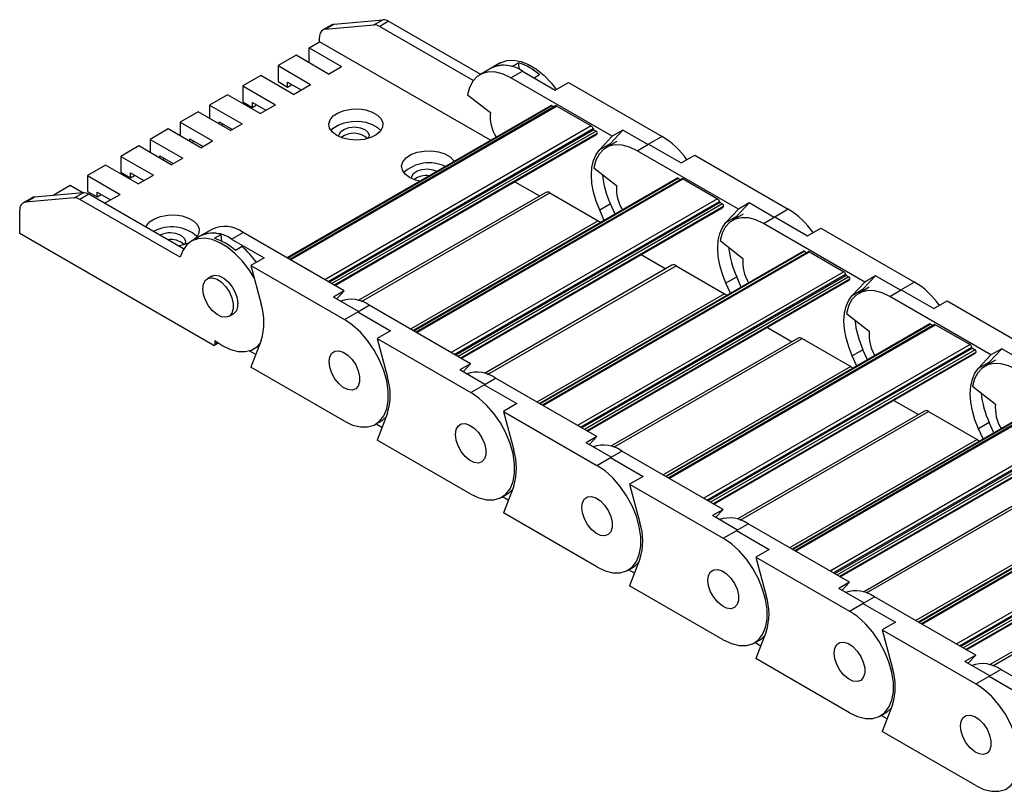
# Model space of a CAD drawing. Header units: millimetres. Extents: x 19 to 819, y 19 to 629.
# Tile 6 of 8: x 599 to 654, y 515 to 558. Entities that reach past the tile are written whole.
import ezdxf

# ---------------------------------------------------------------- set-up
doc = ezdxf.new("R2010")
doc.units = ezdxf.units.MM
doc.header["$LTSCALE"] = 3

msp = doc.modelspace()

# ---------------------------------------------------------------- linework, layer by layer
for p, q in [((616.847, 557.324), (619.542, 557.565)), ((619.043, 557.277), (619.542, 557.565)), ((619.86, 557.479), (619.362, 557.192)), ((619.86, 557.479), (624.959, 554.536)), ((616.716, 557.283), (616.217, 556.995)), ((616.349, 557.036), (616.847, 557.324)), ((616.349, 557.036), (619.043, 557.277)), ((619.362, 557.192), (624.556, 554.193)), ((615.447, 556.009), (616.031, 556.346)), ((616.031, 556.346), (616.031, 556.583)), ((625.507, 550.876), (616.031, 556.346)), ((615.447, 556.009), (617.25, 554.968)), ((615.447, 555.177), (615.447, 556.009)), ((614.726, 555.593), (613.729, 555.017)), ((616.529, 554.552), (614.726, 555.593)), ((626.047, 555.165), (625.549, 554.877)), ((626.69, 554.961), (627.062, 555.175)), ((627.108, 554.795), (627.062, 555.175)), ((613.729, 555.017), (615.532, 553.977)), ((613.729, 555.017), (613.729, 554.136)), ((616.529, 554.552), (617.25, 554.968)), ((625.549, 554.877), (624.912, 554.509)), ((626.637, 554.339), (627.274, 554.706)), ((627.274, 554.706), (629.083, 553.661)), ((612.774, 554.466), (611.777, 553.891)), ((614.578, 553.425), (612.774, 554.466)), ((613.729, 554.136), (614.259, 553.829)), ((614.259, 554.099), (615.002, 553.67)), ((614.259, 553.829), (614.259, 554.099)), ((632.251, 551.098), (626.637, 554.339)), ((628.228, 554.502), (627.928, 554.328)), ((629.083, 553.661), (629.826, 554.09)), ((629.826, 554.09), (635.016, 551.093)), ((611.777, 553.891), (613.581, 552.85)), ((611.777, 553.891), (611.777, 553.009)), ((614.259, 553.829), (614.493, 553.964)), ((614.578, 553.425), (615.532, 553.977)), ((610.929, 553.401), (609.932, 552.825)), ((612.732, 552.36), (610.929, 553.401)), ((611.777, 553.009), (612.308, 552.703)), ((612.308, 552.972), (613.05, 552.544)), ((612.308, 552.703), (612.308, 552.972)), ((624.235, 553.398), (625.499, 552.411)), ((609.295, 552.458), (608.298, 551.882)), ((611.099, 551.417), (609.295, 552.458)), ((609.932, 552.825), (611.735, 551.784)), ((609.932, 552.825), (609.932, 552.091)), ((612.308, 552.703), (612.541, 552.837)), ((612.732, 552.36), (613.581, 552.85)), ((628.862, 552.812), (614.222, 544.361)), ((614.249, 544.346), (628.907, 552.808)), ((629.108, 552.778), (614.375, 544.273)), ((614.418, 544.248), (629.183, 552.771)), ((628.907, 552.808), (629.033, 552.735)), ((629.183, 552.771), (631.092, 551.669)), ((608.298, 551.882), (610.102, 550.842)), ((608.298, 551.882), (608.298, 551.123)), ((610.462, 551.907), (611.205, 551.478)), ((610.462, 551.784), (610.462, 551.907)), ((607.641, 551.503), (606.644, 550.927)), ((609.444, 550.462), (607.641, 551.503)), ((610.59, 551.711), (610.696, 551.772)), ((611.099, 551.417), (611.735, 551.784)), ((631.092, 551.669), (616.328, 543.146)), ((616.501, 543.046), (631.193, 551.527)), ((631.234, 551.464), (616.576, 543.002)), ((631.368, 551.387), (616.71, 542.925)), ((631.234, 551.464), (631.368, 551.387)), ((632.155, 550.701), (632.845, 551.441)), ((632.845, 551.441), (632.251, 551.098)), ((634.232, 550.64), (632.845, 551.441)), ((606.644, 550.927), (608.447, 549.886)), ((606.644, 550.927), (606.644, 550.192)), ((608.829, 550.964), (609.571, 550.535)), ((608.829, 550.817), (608.829, 550.964)), ((608.935, 550.756), (609.062, 550.829)), ((609.444, 550.462), (610.102, 550.842)), ((631.426, 551.251), (616.857, 542.84)), ((616.888, 542.822), (631.359, 551.176)), ((631.561, 550.358), (632.251, 551.098)), ((632.507, 550.811), (631.913, 550.468)), ((635.016, 551.093), (634.232, 550.64)), ((606.007, 550.56), (605.01, 549.984)), ((607.811, 549.519), (606.007, 550.56)), ((631.561, 550.358), (632.155, 550.701)), ((632.155, 550.701), (632.019, 550.53)), ((633.638, 550.297), (634.274, 550.665)), ((639.252, 547.057), (633.638, 550.297)), ((634.274, 550.665), (636.084, 549.62)), ((605.01, 549.984), (606.814, 548.943)), ((605.01, 549.984), (605.01, 549.102)), ((607.174, 550.009), (607.917, 549.58)), ((607.174, 549.886), (607.174, 550.009)), ((607.302, 549.813), (607.408, 549.874)), ((607.811, 549.519), (608.447, 549.886)), ((636.084, 549.62), (636.826, 550.049)), ((636.826, 550.049), (642.017, 547.052)), ((604.162, 549.494), (603.165, 548.919)), ((605.965, 548.454), (604.162, 549.494)), ((631.235, 549.356), (632.499, 548.369)), ((603.165, 548.919), (604.968, 547.878)), ((603.165, 548.919), (603.165, 548.037)), ((605.01, 549.102), (605.541, 548.796)), ((605.541, 549.066), (606.283, 548.637)), ((605.541, 548.796), (605.541, 549.066)), ((605.541, 548.796), (605.774, 548.931)), ((605.965, 548.454), (606.814, 548.943)), ((635.862, 548.771), (621.223, 540.32)), ((621.249, 540.305), (635.907, 548.767)), ((636.108, 548.737), (621.375, 540.232)), ((621.419, 540.207), (636.183, 548.73)), ((635.907, 548.767), (636.033, 548.694)), ((636.183, 548.73), (638.092, 547.628)), ((602.21, 548.368), (601.264, 547.822)), ((602.902, 547.968), (602.21, 548.368)), ((626.858, 548.577), (628.224, 547.789)), ((600.095, 547.688), (599.597, 547.4)), ((599.728, 547.441), (600.227, 547.729)), ((602.423, 547.682), (599.728, 547.441)), ((602.921, 547.97), (600.227, 547.729)), ((602.423, 547.682), (602.921, 547.97)), ((603.24, 547.885), (602.741, 547.597)), ((608.298, 544.389), (602.741, 547.597)), ((603.165, 548.037), (603.695, 547.731)), ((608.494, 544.851), (603.24, 547.885)), ((603.695, 548), (604.438, 547.572)), ((603.695, 547.731), (603.695, 548)), ((603.695, 547.731), (603.929, 547.866)), ((604.11, 547.382), (604.968, 547.878)), ((628.565, 547.986), (618.176, 541.988)), ((618.346, 541.934), (628.79, 547.964)), ((638.092, 547.628), (623.328, 539.104)), ((628.79, 547.964), (631.484, 546.408)), ((599.41, 545.698), (599.41, 546.988)), ((623.501, 539.004), (638.193, 547.486)), ((638.235, 547.423), (623.576, 538.961)), ((638.368, 547.346), (623.71, 538.884)), ((638.427, 547.209), (623.857, 538.799)), ((623.889, 538.781), (638.36, 547.135)), ((632.155, 547.343), (631.561, 547)), ((631.815, 546.435), (631.561, 547)), ((632.409, 546.777), (632.155, 547.343)), ((638.235, 547.423), (638.368, 547.346)), ((638.561, 546.317), (639.252, 547.057)), ((639.155, 546.66), (639.845, 547.399)), ((639.845, 547.399), (639.252, 547.057)), ((641.232, 546.599), (639.845, 547.399)), ((642.017, 547.052), (641.232, 546.599)), ((631.484, 546.408), (621.08, 540.402)), ((638.561, 546.317), (639.155, 546.66)), ((639.507, 546.77), (638.913, 546.427)), ((639.155, 546.66), (639.02, 546.488)), ((640.638, 546.256), (641.274, 546.624)), ((641.274, 546.624), (643.084, 545.579)), ((610.063, 545.937), (609.427, 545.57)), ((646.252, 543.015), (640.638, 546.256)), ((643.084, 545.579), (643.827, 546.007)), ((643.827, 546.007), (649.017, 543.011)), ((610.123, 539.514), (599.41, 545.698)), ((609.427, 545.57), (608.928, 545.282)), ((610.197, 545.44), (610.568, 545.654)), ((610.615, 545.274), (610.568, 545.654)), ((611.152, 545.399), (611.788, 545.766)), ((611.152, 545.399), (612.961, 544.354)), ((617.402, 542.525), (611.788, 545.766)), ((611.735, 544.98), (611.364, 544.766)), ((638.236, 545.315), (639.499, 544.328)), ((612.961, 544.354), (612.219, 543.926)), ((642.863, 544.73), (628.223, 536.279)), ((628.249, 536.263), (642.908, 544.725)), ((643.109, 544.696), (628.375, 536.191)), ((628.419, 536.165), (643.184, 544.689)), ((633.858, 544.536), (635.224, 543.747)), ((642.908, 544.725), (643.034, 544.653)), ((643.184, 544.689), (645.093, 543.586)), ((612.219, 543.926), (617.41, 540.929)), ((612.219, 543.926), (612.791, 541.779)), ((635.566, 543.945), (625.177, 537.947)), ((625.346, 537.893), (635.791, 543.922)), ((635.791, 543.922), (638.485, 542.367)), ((610.053, 543.333), (609.809, 543.192)), ((645.093, 543.586), (630.328, 535.063)), ((630.502, 534.963), (645.193, 543.444)), ((645.235, 543.382), (630.577, 534.92)), ((645.369, 543.305), (630.71, 534.843)), ((645.427, 543.168), (630.858, 534.758)), ((639.155, 543.302), (638.561, 542.959)), ((639.409, 542.736), (639.155, 543.302)), ((645.235, 543.382), (645.369, 543.305)), ((646.156, 542.619), (646.846, 543.358)), ((646.846, 543.358), (646.252, 543.015)), ((648.232, 542.558), (646.846, 543.358)), ((630.889, 534.739), (645.36, 543.093)), ((638.815, 542.393), (638.561, 542.959)), ((645.562, 542.276), (646.252, 543.015)), ((645.562, 542.276), (646.156, 542.619)), ((646.507, 542.729), (645.913, 542.386)), ((646.156, 542.619), (646.02, 542.447)), ((649.017, 543.011), (648.232, 542.558)), ((617.402, 542.525), (616.808, 542.183)), ((618.194, 541.382), (616.808, 542.183)), ((616.986, 542.08), (617.402, 542.525)), ((638.485, 542.367), (628.08, 536.361)), ((647.638, 542.215), (648.275, 542.582)), ((653.252, 538.974), (647.638, 542.215)), ((648.275, 542.582), (650.084, 541.538)), ((618.152, 541.358), (618.788, 541.725)), ((624.402, 538.484), (618.788, 541.725)), ((650.084, 541.538), (650.827, 541.966)), ((650.827, 541.966), (656.018, 538.97)), ((611.009, 541.114), (611.253, 541.255)), ((617.41, 540.929), (618.194, 541.382)), ((618.152, 541.358), (619.962, 540.313)), ((645.236, 541.274), (646.5, 540.287)), ((649.863, 540.689), (635.223, 532.237)), ((635.25, 532.222), (649.908, 540.684)), ((650.109, 540.655), (635.376, 532.149)), ((635.42, 532.124), (650.184, 540.647)), ((640.858, 540.495), (642.224, 539.706)), ((649.908, 540.684), (650.034, 540.611)), ((650.184, 540.647), (652.093, 539.545)), ((619.962, 540.313), (619.219, 539.884)), ((619.219, 539.884), (624.41, 536.888)), ((619.219, 539.884), (619.792, 537.738)), ((642.566, 539.903), (632.177, 533.906)), ((632.346, 533.851), (642.791, 539.881)), ((642.791, 539.881), (645.485, 538.326)), ((610.198, 539.506), (610.412, 539.63)), ((610.229, 539.765), (610.229, 539.575)), ((610.372, 539.658), (610.229, 539.575)), ((612.791, 539.777), (612.219, 538.291)), ((612.378, 539.306), (612.676, 539.478)), ((652.093, 539.545), (637.329, 531.022)), ((637.502, 530.922), (652.194, 539.403)), ((652.235, 539.341), (637.577, 530.879)), ((652.235, 539.341), (652.369, 539.263)), ((653.156, 538.577), (653.846, 539.317)), ((653.846, 539.317), (653.252, 538.974)), ((655.233, 538.517), (653.846, 539.317)), ((612.489, 538.993), (612.131, 539.2)), ((652.369, 539.263), (637.711, 530.801)), ((652.427, 539.127), (637.858, 530.716)), ((637.889, 530.698), (652.361, 539.052)), ((646.156, 539.26), (645.562, 538.918)), ((645.816, 538.352), (645.562, 538.918)), ((646.41, 538.695), (646.156, 539.26)), ((652.562, 538.234), (653.252, 538.974)), ((617.41, 535.295), (612.219, 538.291)), ((624.402, 538.484), (623.808, 538.141)), ((623.986, 538.038), (624.402, 538.484)), ((645.485, 538.326), (635.081, 532.32)), ((652.562, 538.234), (653.156, 538.577)), ((653.508, 538.687), (652.914, 538.344)), ((653.156, 538.577), (653.02, 538.406)), ((625.195, 537.341), (623.808, 538.141)), ((625.152, 537.316), (625.789, 537.684)), ((631.403, 534.443), (625.789, 537.684)), ((624.41, 536.888), (625.195, 537.341)), ((625.152, 537.316), (626.962, 536.272)), ((652.236, 537.233), (653.5, 536.246)), ((656.863, 536.647), (642.224, 528.196)), ((642.25, 528.181), (656.908, 536.643)), ((657.109, 536.614), (642.376, 528.108)), ((642.42, 528.083), (657.184, 536.606)), ((626.962, 536.272), (626.22, 535.843)), ((647.859, 536.453), (649.225, 535.665)), ((619.792, 535.736), (619.219, 534.25)), ((626.22, 535.843), (631.41, 532.847)), ((626.22, 535.843), (626.792, 533.697)), ((649.567, 535.862), (639.177, 529.865)), ((639.347, 529.81), (649.791, 535.84)), ((659.093, 535.504), (644.329, 526.981)), ((649.791, 535.84), (652.486, 534.285)), ((619.134, 535.124), (619.41, 535.283)), ((619.489, 534.951), (619.162, 535.14)), ((644.502, 526.881), (659.194, 535.362)), ((659.236, 535.299), (644.577, 526.837)), ((659.369, 535.222), (644.711, 526.76)), ((659.428, 535.086), (644.858, 526.675)), ((644.89, 526.657), (659.361, 535.011)), ((653.156, 535.219), (652.562, 534.876)), ((653.41, 534.654), (653.156, 535.219)), ((631.403, 534.443), (630.809, 534.1)), ((630.987, 533.997), (631.403, 534.443)), ((652.816, 534.311), (652.562, 534.876)), ((624.41, 531.254), (619.219, 534.25)), ((632.195, 533.3), (630.809, 534.1)), ((652.486, 534.285), (642.081, 528.278)), ((632.153, 533.275), (632.789, 533.643)), ((638.403, 530.402), (632.789, 533.643)), ((631.41, 532.847), (632.195, 533.3)), ((632.153, 533.275), (633.962, 532.23)), ((633.962, 532.23), (633.22, 531.802)), ((663.864, 532.606), (649.224, 524.155)), ((649.25, 524.14), (663.909, 532.602)), ((664.11, 532.572), (649.376, 524.067)), ((649.42, 524.042), (664.185, 532.565)), ((626.792, 531.694), (626.22, 530.209)), ((633.22, 531.802), (638.411, 528.805)), ((633.22, 531.802), (633.792, 529.656)), ((656.567, 531.821), (646.178, 525.823)), ((646.347, 525.769), (656.792, 531.799)), ((626.135, 531.083), (626.411, 531.242)), ((666.094, 531.463), (651.329, 522.939)), ((651.503, 522.839), (666.195, 531.321)), ((666.236, 531.258), (651.578, 522.796)), ((666.37, 531.181), (651.711, 522.719)), ((626.49, 530.91), (626.163, 531.099)), ((666.428, 531.045), (651.859, 522.634)), ((651.89, 522.616), (666.361, 530.97)), ((631.41, 527.212), (626.22, 530.209)), ((638.403, 530.402), (637.809, 530.059)), ((639.195, 529.259), (637.809, 530.059)), ((637.987, 529.956), (638.403, 530.402)), ((659.486, 530.243), (649.082, 524.237)), ((639.153, 529.234), (639.789, 529.601)), ((645.403, 526.361), (639.789, 529.601)), ((638.411, 528.805), (639.195, 529.259)), ((639.153, 529.234), (640.963, 528.189)), ((640.963, 528.189), (640.22, 527.761)), ((633.792, 527.653), (633.22, 526.168)), ((640.22, 527.761), (645.411, 524.764)), ((640.22, 527.761), (640.793, 525.614)), ((663.567, 527.78), (653.178, 521.782)), ((653.347, 521.728), (663.792, 527.758)), ((633.135, 527.042), (633.411, 527.201)), ((633.49, 526.869), (633.163, 527.058)), ((645.403, 526.361), (644.809, 526.018)), ((644.988, 525.915), (645.403, 526.361)), ((638.411, 523.171), (633.22, 526.168)), ((646.196, 525.217), (644.809, 526.018)), ((645.411, 524.764), (646.196, 525.217)), ((646.153, 525.193), (646.79, 525.56)), ((646.153, 525.193), (647.963, 524.148)), ((652.404, 522.319), (646.79, 525.56)), ((647.963, 524.148), (647.221, 523.719)), ((640.793, 523.612), (640.22, 522.127)), ((647.221, 523.719), (652.411, 520.723)), ((647.221, 523.719), (647.793, 521.573)), ((640.135, 523), (640.411, 523.16)), ((640.491, 522.828), (640.163, 523.017)), ((645.411, 519.13), (640.22, 522.127)), ((652.404, 522.319), (651.81, 521.976)), ((653.196, 521.176), (651.81, 521.976)), ((651.988, 521.874), (652.404, 522.319)), ((653.154, 521.152), (653.79, 521.519)), ((659.404, 518.278), (653.79, 521.519)), ((652.411, 520.723), (653.196, 521.176)), ((653.154, 521.152), (654.964, 520.107)), ((647.136, 518.959), (647.412, 519.118)), ((647.793, 519.571), (647.221, 518.085)), ((647.491, 518.787), (647.164, 518.975)), ((652.411, 515.089), (647.221, 518.085))]:
    msp.add_line(p, q)
at = {"flags": 128}
for points in [[(616.716, 557.283), (616.778, 557.31), (616.847, 557.324)], [(626.047, 555.165), (626.068, 555.176), (626.404, 555.299), (626.783, 555.323), (627.193, 555.248), (627.621, 555.076), (628.054, 554.812), (628.478, 554.466), (628.88, 554.047), (629.153, 553.702)], [(626.637, 554.339), (626.214, 554.54), (625.803, 554.65), (625.418, 554.665), (625.069, 554.585), (624.768, 554.411), (624.525, 554.15), (624.345, 553.808), (624.235, 553.398)], [(616.985, 551.142), (616.738, 551.329), (616.589, 551.549), (616.547, 551.783), (616.616, 552.016), (616.792, 552.229), (617.06, 552.407), (617.402, 552.536), (617.791, 552.607), (618.199, 552.615), (618.596, 552.559), (618.952, 552.444), (619.241, 552.277), (619.441, 552.072), (619.538, 551.842), (619.524, 551.607), (619.401, 551.382), (619.176, 551.185), (618.869, 551.03), (618.5, 550.928), (618.097, 550.888), (617.691, 550.913), (617.311, 550.999), (616.985, 551.142)], [(616.669, 551.411), (616.792, 551.543), (617.06, 551.721), (617.402, 551.85), (617.791, 551.921), (618.199, 551.929), (618.596, 551.874), (618.952, 551.758), (619.241, 551.591), (619.423, 551.411)], [(617.104, 551.08), (617.108, 551.196), (617.206, 551.365), (617.403, 551.502), (617.673, 551.589), (617.979, 551.614), (618.279, 551.573), (618.534, 551.472)], [(618.534, 551.472), (618.708, 551.325), (618.779, 551.152), (618.743, 550.987)], [(621.016, 548.815), (620.769, 549.003), (620.619, 549.222), (620.577, 549.457), (620.647, 549.689), (620.822, 549.902), (621.091, 550.08), (621.432, 550.209), (621.822, 550.28), (622.23, 550.288), (622.627, 550.233), (622.983, 550.117), (623.272, 549.95), (623.472, 549.745), (623.493, 549.713)], [(631.561, 547), (631.364, 547.498), (631.22, 547.996), (631.132, 548.481), (631.103, 548.944), (631.132, 549.372), (631.22, 549.756), (631.364, 550.087), (631.561, 550.358)], [(633.638, 550.297), (633.214, 550.499), (632.803, 550.609), (632.418, 550.624), (632.07, 550.544), (631.769, 550.37), (631.525, 550.108), (631.345, 549.767), (631.235, 549.356)], [(621.135, 548.753), (621.138, 548.869), (621.237, 549.038), (621.434, 549.175), (621.703, 549.262), (622.009, 549.287), (622.31, 549.246), (622.537, 549.161)], [(621.582, 548.61), (621.341, 548.672), (621.016, 548.815)], [(600.227, 547.729), (600.158, 547.715), (600.095, 547.688)], [(606.398, 546.061), (606.434, 546.138), (606.609, 546.351), (606.878, 546.528), (607.219, 546.658), (607.609, 546.729), (608.017, 546.737), (608.414, 546.681), (608.77, 546.566), (609.059, 546.399), (609.259, 546.193), (609.356, 545.964), (609.342, 545.729), (609.218, 545.504), (609.082, 545.371)], [(631.484, 546.408), (631.547, 546.365), (631.604, 546.313)], [(640.638, 546.256), (640.214, 546.458), (639.804, 546.568), (639.418, 546.583), (639.07, 546.502), (638.769, 546.329), (638.525, 546.067), (638.346, 545.726), (638.236, 545.315)], [(638.561, 542.959), (638.364, 543.457), (638.22, 543.954), (638.133, 544.44), (638.103, 544.902), (638.133, 545.331), (638.22, 545.715), (638.364, 546.046), (638.561, 546.317)], [(612.397, 543.257), (612.128, 543.687), (611.761, 544.164), (611.359, 544.583), (610.935, 544.93), (610.502, 545.193), (610.074, 545.365), (609.664, 545.44), (609.285, 545.416), (608.949, 545.294), (608.667, 545.077), (608.448, 544.772), (608.298, 544.389)], [(608.351, 545.594), (608.526, 545.447), (608.597, 545.273), (608.561, 545.109)], [(609.561, 542.643), (609.598, 542.91), (609.708, 543.11), (609.88, 543.225), (610.099, 543.244), (610.346, 543.167), (610.598, 542.999), (610.833, 542.757), (611.031, 542.461), (611.174, 542.137), (611.248, 541.815), (611.248, 541.523), (611.174, 541.287), (611.031, 541.128), (610.833, 541.06), (610.598, 541.089), (610.346, 541.213), (610.099, 541.42), (609.88, 541.693), (609.708, 542.006), (609.598, 542.332), (609.561, 542.643)], [(610.053, 543.333), (610.229, 543.388), (610.464, 543.358), (610.717, 543.235), (610.963, 543.027), (611.182, 542.755), (611.354, 542.441), (611.464, 542.115), (611.502, 541.804)], [(638.485, 542.367), (638.547, 542.324), (638.604, 542.271)], [(645.562, 538.918), (645.365, 539.416), (645.221, 539.913), (645.133, 540.399), (645.103, 540.861), (645.133, 541.29), (645.221, 541.674), (645.365, 542.005), (645.562, 542.276)], [(647.638, 542.215), (647.215, 542.417), (646.804, 542.527), (646.419, 542.542), (646.07, 542.461), (645.77, 542.287), (645.526, 542.026), (645.346, 541.685), (645.236, 541.274)], [(617.41, 535.295), (617.858, 535.084), (618.291, 534.976), (618.694, 534.975), (619.053, 535.081), (619.356, 535.29), (619.593, 535.596), (619.756, 535.987), (619.839, 536.45), (619.839, 536.97), (619.756, 537.528), (619.593, 538.107), (619.356, 538.686), (619.053, 539.245), (618.694, 539.766), (618.291, 540.23), (617.858, 540.622), (617.41, 540.929)], [(610.229, 539.765), (610.66, 539.473), (611.092, 539.27), (611.509, 539.162), (611.9, 539.153), (612.251, 539.243), (612.552, 539.429), (612.73, 539.617)], [(616.561, 538.602), (616.599, 538.869), (616.708, 539.069), (616.88, 539.183), (617.1, 539.203), (617.346, 539.126), (617.598, 538.958), (617.834, 538.716), (618.032, 538.419), (618.174, 538.096), (618.249, 537.774), (618.249, 537.482), (618.174, 537.246), (618.032, 537.086), (617.834, 537.018), (617.598, 537.048), (617.346, 537.171), (617.1, 537.379), (616.88, 537.651), (616.708, 537.965), (616.599, 538.291), (616.561, 538.602)], [(616.561, 538.602), (616.599, 538.869), (616.708, 539.069), (616.88, 539.183), (617.1, 539.203), (617.346, 539.126), (617.598, 538.958), (617.834, 538.716), (618.032, 538.419), (618.174, 538.096), (618.249, 537.774), (618.249, 537.482), (618.174, 537.246), (618.032, 537.086), (617.834, 537.018), (617.598, 537.048), (617.346, 537.171), (617.1, 537.379), (616.88, 537.651), (616.708, 537.965), (616.599, 538.291), (616.561, 538.602)], [(645.485, 538.326), (645.547, 538.283), (645.605, 538.23)], [(652.562, 534.876), (652.365, 535.374), (652.221, 535.872), (652.133, 536.358), (652.104, 536.82), (652.133, 537.248), (652.221, 537.633), (652.365, 537.964), (652.562, 538.234)], [(654.639, 538.174), (654.215, 538.375), (653.804, 538.485), (653.419, 538.5), (653.071, 538.42), (652.77, 538.246), (652.526, 537.985), (652.346, 537.643), (652.236, 537.233)], [(624.41, 531.254), (624.858, 531.043), (625.291, 530.935), (625.694, 530.934), (626.053, 531.04), (626.357, 531.249), (626.594, 531.554), (626.756, 531.945), (626.839, 532.409), (626.839, 532.928), (626.756, 533.487), (626.594, 534.066), (626.357, 534.645), (626.053, 535.204), (625.694, 535.725), (625.291, 536.189), (624.858, 536.581), (624.41, 536.888)], [(619.41, 535.283), (619.52, 535.355), (619.715, 535.537)], [(623.561, 534.561), (623.599, 534.828), (623.709, 535.027), (623.881, 535.142), (624.1, 535.162), (624.346, 535.084), (624.599, 534.917), (624.834, 534.674), (625.032, 534.378), (625.174, 534.055), (625.249, 533.732), (625.249, 533.44), (625.174, 533.204), (625.032, 533.045), (624.834, 532.977), (624.599, 533.006), (624.346, 533.13), (624.1, 533.338), (623.881, 533.61), (623.709, 533.924), (623.599, 534.25), (623.561, 534.561)], [(623.561, 534.561), (623.599, 534.828), (623.709, 535.027), (623.881, 535.142), (624.1, 535.162), (624.346, 535.084), (624.599, 534.917), (624.834, 534.674), (625.032, 534.378), (625.174, 534.055), (625.249, 533.732), (625.249, 533.44), (625.174, 533.204), (625.032, 533.045), (624.834, 532.977), (624.599, 533.006), (624.346, 533.13), (624.1, 533.338), (623.881, 533.61), (623.709, 533.924), (623.599, 534.25), (623.561, 534.561)], [(652.486, 534.285), (652.548, 534.242), (652.605, 534.189)], [(631.41, 527.212), (631.859, 527.002), (632.291, 526.894), (632.694, 526.893), (633.054, 526.999), (633.357, 527.208), (633.594, 527.513), (633.757, 527.904), (633.839, 528.367), (633.839, 528.887), (633.757, 529.446), (633.594, 530.025), (633.357, 530.603), (633.054, 531.163), (632.694, 531.683), (632.291, 532.148), (631.859, 532.54), (631.41, 532.847)], [(626.411, 531.242), (626.52, 531.314), (626.715, 531.495)], [(630.562, 530.519), (630.599, 530.786), (630.709, 530.986), (630.881, 531.101), (631.1, 531.121), (631.347, 531.043), (631.599, 530.876), (631.835, 530.633), (632.032, 530.337), (632.175, 530.013), (632.249, 529.691), (632.249, 529.399), (632.175, 529.163), (632.032, 529.004), (631.835, 528.936), (631.599, 528.965), (631.347, 529.089), (631.1, 529.296), (630.881, 529.569), (630.709, 529.882), (630.599, 530.209), (630.562, 530.519)], [(630.562, 530.519), (630.599, 530.786), (630.709, 530.986), (630.881, 531.101), (631.1, 531.121), (631.347, 531.043), (631.599, 530.876), (631.835, 530.633), (632.032, 530.337), (632.175, 530.013), (632.249, 529.691), (632.249, 529.399), (632.175, 529.163), (632.032, 529.004), (631.835, 528.936), (631.599, 528.965), (631.347, 529.089), (631.1, 529.296), (630.881, 529.569), (630.709, 529.882), (630.599, 530.209), (630.562, 530.519)], [(638.411, 523.171), (638.859, 522.96), (639.292, 522.853), (639.695, 522.852), (640.054, 522.958), (640.357, 523.167), (640.594, 523.472), (640.757, 523.863), (640.84, 524.326), (640.84, 524.846), (640.757, 525.405), (640.594, 525.983), (640.357, 526.562), (640.054, 527.121), (639.695, 527.642), (639.292, 528.106), (638.859, 528.499), (638.411, 528.805)], [(633.411, 527.201), (633.521, 527.273), (633.716, 527.454)], [(637.562, 526.478), (637.6, 526.745), (637.71, 526.945), (637.882, 527.06), (638.101, 527.079), (638.347, 527.002), (638.599, 526.835), (638.835, 526.592), (639.033, 526.296), (639.175, 525.972), (639.25, 525.65), (639.25, 525.358), (639.175, 525.122), (639.033, 524.963), (638.835, 524.895), (638.599, 524.924), (638.347, 525.048), (638.101, 525.255), (637.882, 525.528), (637.71, 525.841), (637.6, 526.168), (637.562, 526.478)], [(637.562, 526.478), (637.6, 526.745), (637.71, 526.945), (637.882, 527.06), (638.101, 527.079), (638.347, 527.002), (638.599, 526.835), (638.835, 526.592), (639.033, 526.296), (639.175, 525.972), (639.25, 525.65), (639.25, 525.358), (639.175, 525.122), (639.033, 524.963), (638.835, 524.895), (638.599, 524.924), (638.347, 525.048), (638.101, 525.255), (637.882, 525.528), (637.71, 525.841), (637.6, 526.168), (637.562, 526.478)], [(645.411, 519.13), (645.859, 518.919), (646.292, 518.812), (646.695, 518.811), (647.054, 518.917), (647.358, 519.126), (647.595, 519.431), (647.757, 519.822), (647.84, 520.285), (647.84, 520.805), (647.757, 521.363), (647.595, 521.942), (647.358, 522.521), (647.054, 523.08), (646.695, 523.601), (646.292, 524.065), (645.859, 524.457), (645.411, 524.764)], [(640.411, 523.16), (640.521, 523.232), (640.716, 523.413)], [(644.562, 522.437), (644.6, 522.704), (644.71, 522.904), (644.882, 523.019), (645.101, 523.038), (645.348, 522.961), (645.6, 522.793), (645.835, 522.551), (646.033, 522.254), (646.175, 521.931), (646.25, 521.609), (646.25, 521.317), (646.175, 521.081), (646.033, 520.922), (645.835, 520.854), (645.6, 520.883), (645.348, 521.007), (645.101, 521.214), (644.882, 521.486), (644.71, 521.8), (644.6, 522.126), (644.562, 522.437)], [(644.562, 522.437), (644.6, 522.704), (644.71, 522.904), (644.882, 523.019), (645.101, 523.038), (645.348, 522.961), (645.6, 522.793), (645.835, 522.551), (646.033, 522.254), (646.175, 521.931), (646.25, 521.609), (646.25, 521.317), (646.175, 521.081), (646.033, 520.922), (645.835, 520.854), (645.6, 520.883), (645.348, 521.007), (645.101, 521.214), (644.882, 521.486), (644.71, 521.8), (644.6, 522.126), (644.562, 522.437)], [(652.411, 515.089), (652.86, 514.878), (653.293, 514.77), (653.696, 514.769), (654.055, 514.875), (654.358, 515.084), (654.595, 515.39), (654.758, 515.78), (654.84, 516.244), (654.84, 516.764), (654.758, 517.322), (654.595, 517.901), (654.358, 518.48), (654.055, 519.039), (653.696, 519.56), (653.293, 520.024), (652.86, 520.416), (652.411, 520.723)], [(647.412, 519.118), (647.521, 519.19), (647.716, 519.372)], [(651.563, 518.396), (651.6, 518.663), (651.71, 518.863), (651.882, 518.977), (652.101, 518.997), (652.348, 518.92), (652.6, 518.752), (652.836, 518.51), (653.033, 518.213), (653.176, 517.89), (653.25, 517.568), (653.25, 517.275), (653.176, 517.039), (653.033, 516.88), (652.836, 516.812), (652.6, 516.842), (652.348, 516.965), (652.101, 517.173), (651.882, 517.445), (651.71, 517.759), (651.6, 518.085), (651.563, 518.396)], [(651.563, 518.396), (651.6, 518.663), (651.71, 518.863), (651.882, 518.977), (652.101, 518.997), (652.348, 518.92), (652.6, 518.752), (652.836, 518.51), (653.033, 518.213), (653.176, 517.89), (653.25, 517.568), (653.25, 517.275), (653.176, 517.039), (653.033, 516.88), (652.836, 516.812), (652.6, 516.842), (652.348, 516.965), (652.101, 517.173), (651.882, 517.445), (651.71, 517.759), (651.6, 518.085), (651.563, 518.396)]]:
    msp.add_lwpolyline(points, dxfattribs=at)
for centre, radius, start, end in [((619.565, 557.013), 0.552, 57.6507, 92.3578), ((616.421, 556.647), 0.396, 100.5468, 189.2519), ((619.066, 556.725), 0.552, 57.6507, 92.3578), ((626.066, 552.104), 3.229, 47.9617, 72.0437), ((626.216, 553.614), 1.428, 70.5962, 117.8446), ((626.268, 553.349), 1.689, 53.4704, 115.2191), ((628.881, 552.773), 0.0435, 52.991, 115.6986), ((629.139, 552.712), 0.0737, 53.5791, 115.1105), ((627.678, 552.206), 2.189, 174.6492, 211.7582), ((630.964, 551.472), 0.235, 13.5615, 57.0869), ((631.285, 551.543), 0.094, 190.0635, 237.0714), ((631.306, 551.28), 0.124, 346.4071, 59.8967), ((617.934, 550.126), 1.139, 48.0413, 127.8777), ((631.274, 551.319), 0.167, 300.7196, 335.6865), ((632.53, 547.052), 4.745, 35.4088, 58.3998), ((622.103, 547.537), 2.089, 64.7054, 132.2093), ((621.956, 547.751), 1.173, 82.5295, 126.0564), ((636.712, 549.461), 5.025, 185.4225, 204.9296), ((635.881, 548.732), 0.0435, 52.991, 115.6986), ((636.139, 548.671), 0.0737, 53.5791, 115.1105), ((634.678, 548.165), 2.189, 174.6492, 211.7582), ((602.446, 547.13), 0.552, 57.6507, 92.3578), ((602.944, 547.418), 0.552, 57.6507, 92.3578), ((628.659, 547.78), 0.226, 54.3824, 114.3071), ((637.965, 547.431), 0.235, 13.5615, 57.0869), ((599.801, 547.052), 0.396, 100.5468, 189.2519), ((638.286, 547.502), 0.094, 190.0635, 237.0714), ((638.275, 547.278), 0.167, 300.7196, 335.6865), ((638.306, 547.239), 0.124, 346.4071, 59.8967), ((639.53, 543.01), 4.745, 35.4088, 58.3998), ((607.835, 543.974), 2.1, 47.948, 118.7368), ((610.783, 544.409), 1.689, 53.4704, 115.2191), ((607.757, 544.468), 1.274, 62.1602, 116.6103), ((607.782, 544.279), 1.096, 48.1711, 98.9923), ((610.092, 544.332), 1.405, 70.1822, 118.2586), ((610.141, 543.991), 1.733, 54.3411, 114.3485), ((609.202, 542.368), 3.229, 47.9617, 72.0437), ((607.94, 547.119), 2.103, 276.6808, 294.4662), ((608.294, 541.038), 5.233, 35.9065, 48.888), ((643.712, 545.42), 5.025, 185.4225, 204.9296), ((641.679, 544.124), 2.189, 174.6492, 211.7582), ((642.882, 544.691), 0.0435, 52.991, 115.6986), ((643.14, 544.629), 0.0737, 53.5791, 115.1105), ((635.659, 543.738), 0.226, 54.3824, 114.3071), ((644.965, 543.389), 0.235, 13.5615, 57.0869), ((645.286, 543.461), 0.094, 190.0635, 237.0714), ((645.275, 543.237), 0.167, 300.7196, 335.6865), ((645.306, 543.197), 0.124, 346.4071, 59.8967), ((646.531, 538.969), 4.745, 35.4088, 58.3998), ((617.765, 540.313), 1.744, 54.0718, 109.1582), ((610.917, 541.738), 0.588, 304.8223, 6.4898), ((609.615, 540.778), 3.331, 342.5057, 17.4943), ((650.712, 541.378), 5.025, 185.4225, 204.9296), ((649.882, 540.649), 0.0435, 52.991, 115.6986), ((650.14, 540.588), 0.0737, 53.5791, 115.1105), ((642.659, 539.697), 0.226, 54.3824, 114.3071), ((648.679, 540.083), 2.189, 174.6492, 211.7582), ((610.164, 539.564), 0.0655, 230.7967, 9.214), ((651.966, 539.348), 0.235, 13.5615, 57.0869), ((652.286, 539.42), 0.094, 190.0635, 237.0714), ((652.275, 539.196), 0.167, 300.7196, 335.6865), ((652.307, 539.156), 0.124, 346.4071, 59.8967), ((616.615, 536.737), 3.331, 342.5057, 17.4943), ((624.766, 536.272), 1.744, 54.0718, 109.1582), ((657.713, 537.337), 5.025, 185.4225, 204.9296), ((655.679, 536.042), 2.189, 174.6492, 211.7582), ((649.66, 535.656), 0.226, 54.3824, 114.3071), ((631.766, 532.231), 1.744, 54.0718, 109.1582), ((623.615, 532.696), 3.331, 342.5057, 17.4943), ((630.616, 528.654), 3.331, 342.5057, 17.4943), ((638.766, 528.19), 1.744, 54.0718, 109.1582), ((645.767, 524.148), 1.744, 54.0718, 109.1582), ((637.616, 524.613), 3.331, 342.5057, 17.4943), ((652.767, 520.107), 1.744, 54.0718, 109.1582), ((644.617, 520.572), 3.331, 342.5057, 17.4943)]:
    msp.add_arc(centre, radius, start, end)

doc.saveas('drawing.dxf')
